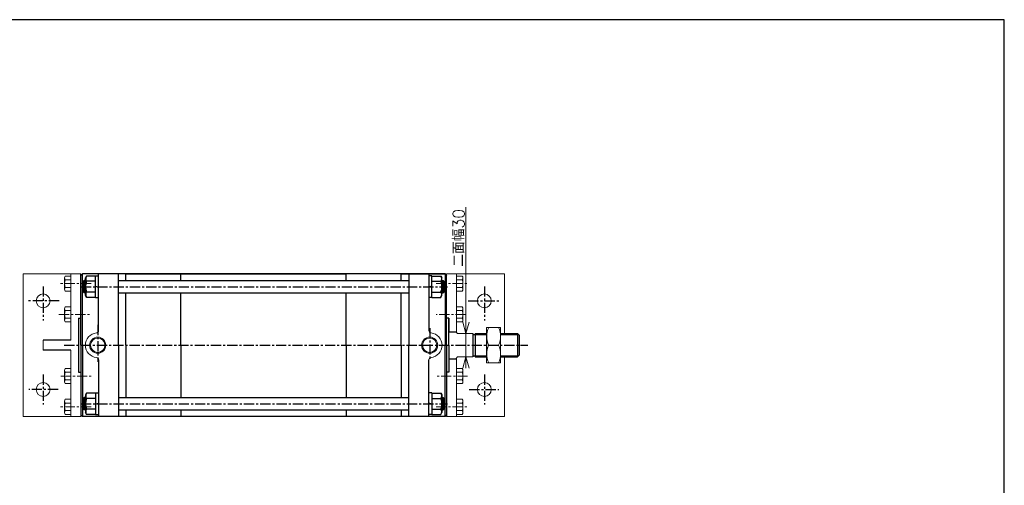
# Model space of a CAD drawing. Header units: millimetres. Extents: x -985 to 985, y -705 to 705.
# Tile 3 of 3: x -324 to 955, y 100 to 705. Entities that reach past the tile are written whole.
import ezdxf
from ezdxf.enums import TextEntityAlignment as Align

# ---------------------------------------------------------------- set-up
doc = ezdxf.new("R2010")
doc.units = ezdxf.units.MM
doc.header["$LTSCALE"] = 0.416667
doc.linetypes.add('CENTER', pattern=[50.8, 31.75, -6.35, 6.35, -6.35])
doc.layers.add('ZUWAKU', color=7, linetype='Continuous')
doc.styles.add('dcStyle0', font='txt.shx', dxfattribs={"width": 0.8, "bigfont": 'bigfont'})

# ---------------------------------------------------------------- blocks, each defined once
blk = doc.blocks.new('DC_GROUP_Φ160_3')
at = {"color": 4, "linetype": 'Continuous', "lineweight": 18}
for p, q in [((255.6, 297.4), (251.6, 312.4)), ((259.7, 312.4), (255.6, 297.4)), ((255.6, 297.4), (255.6, 312.4))]:
    blk.add_line(p, q, dxfattribs=at)
blk = doc.blocks.new('DC_GROUP_Φ160_4')
at = {"color": 4, "linetype": 'Continuous', "lineweight": 18}
for p, q in [((251.6, 252.4), (255.6, 267.4)), ((255.6, 267.4), (259.7, 252.4)), ((255.6, 267.4), (255.6, 252.4))]:
    blk.add_line(p, q, dxfattribs=at)
blk = doc.blocks.new('DC_GROUP_Φ160_18')
at = {"color": 4, "linetype": 'Continuous', "lineweight": 25}
for p, q in [((-237.2, 220.2), (-238.6, 217.9)), ((-238.6, 217.9), (-238.6, 194.9)), ((-225.6, 220.2), (-237.2, 220.2)), ((-225.6, 220.4), (-225.6, 192.4)), ((-225.6, 220.4), (-221.6, 220.4)), ((-225.6, 220.2), (-225.6, 192.5)), ((-225.6, 213.3), (-237.2, 213.3)), ((-225.6, 205.8), (-221.6, 206.9)), ((-237.2, 192.5), (-238.6, 194.9)), ((-225.6, 199.4), (-237.2, 199.4)), ((-225.6, 192.5), (-237.2, 192.5)), ((-225.6, 192.4), (-221.6, 192.4))]:
    blk.add_line(p, q, dxfattribs=at)
for centre, radius, start, end in [((-231.2, 216.7), 6.93, 150, 210), ((-220.2, 206.4), 18.3, 157.7807, 202.2193), ((-231.2, 196), 6.93, 150, 210)]:
    blk.add_arc(centre, radius, start, end, dxfattribs=at)
blk = doc.blocks.new('DC_GROUP_Φ160_19')
at = {"color": 4, "linetype": 'Continuous', "lineweight": 25}
for p, q in [((211.6, 220.4), (207.6, 220.4)), ((211.6, 220.4), (211.6, 192.4)), ((211.6, 220.2), (211.6, 192.5)), ((211.6, 220.2), (223.3, 220.2)), ((223.3, 220.2), (224.6, 217.9)), ((224.6, 217.9), (224.6, 194.9)), ((211.6, 205.8), (207.6, 206.9)), ((211.6, 213.3), (223.3, 213.3)), ((211.6, 192.4), (207.6, 192.4)), ((211.6, 199.4), (223.3, 199.4)), ((211.6, 192.5), (223.3, 192.5)), ((223.3, 192.5), (224.6, 194.9))]:
    blk.add_line(p, q, dxfattribs=at)
for centre, radius, start, end in [((217.3, 216.7), 6.93, 330, 30), ((206.3, 206.4), 18.3, 337.7807, 22.2193), ((217.3, 196), 6.93, 330, 30)]:
    blk.add_arc(centre, radius, start, end, dxfattribs=at)
blk = doc.blocks.new('DC_GROUP_Φ160_20')
at = {"color": 4, "linetype": 'Continuous', "lineweight": 25}
for p, q in [((-237.2, 372.2), (-238.6, 369.9)), ((-225.6, 372.2), (-237.2, 372.2)), ((-225.6, 344.4), (-225.6, 372.4)), ((-225.6, 372.4), (-221.6, 372.4)), ((-225.6, 344.5), (-225.6, 372.2)), ((-238.6, 346.9), (-238.6, 369.9)), ((-225.6, 365.3), (-237.2, 365.3)), ((-225.6, 358.9), (-221.6, 357.8)), ((-237.2, 344.5), (-238.6, 346.9)), ((-225.6, 351.4), (-237.2, 351.4)), ((-225.6, 344.5), (-237.2, 344.5)), ((-225.6, 344.4), (-221.6, 344.4))]:
    blk.add_line(p, q, dxfattribs=at)
for centre, radius, start, end in [((-231.2, 368.7), 6.93, 150, 210), ((-220.2, 358.4), 18.3, 157.7807, 202.2193), ((-231.2, 348), 6.93, 150, 210)]:
    blk.add_arc(centre, radius, start, end, dxfattribs=at)
blk = doc.blocks.new('DC_GROUP_Φ160_21')
at = {"color": 4, "linetype": 'Continuous', "lineweight": 25}
for p, q in [((211.6, 372.4), (207.6, 372.4)), ((211.6, 344.4), (211.6, 372.4)), ((211.6, 344.5), (211.6, 372.2)), ((211.6, 372.2), (223.3, 372.2)), ((223.3, 372.2), (224.6, 369.9)), ((211.6, 358.9), (207.6, 357.8)), ((211.6, 365.3), (223.3, 365.3)), ((224.6, 346.9), (224.6, 369.9)), ((211.6, 351.4), (223.3, 351.4)), ((223.3, 344.5), (224.6, 346.9)), ((211.6, 344.4), (207.6, 344.4)), ((211.6, 344.5), (223.3, 344.5))]:
    blk.add_line(p, q, dxfattribs=at)
for centre, radius, start, end in [((217.3, 368.7), 6.93, 330, 30), ((206.3, 358.4), 18.3, 337.7807, 22.2193), ((217.3, 348), 6.93, 330, 30)]:
    blk.add_arc(centre, radius, start, end, dxfattribs=at)
blk = doc.blocks.new('DC_GROUP_Φ160_22')
at = {"color": 4, "linetype": 'Continuous', "lineweight": 13}
for p, q in [((300.6, 305.4), (282.6, 305.4)), ((282.6, 305.4), (282.6, 259.4)), ((300.6, 259.4), (300.6, 305.4)), ((285.3, 282.4), (298, 282.4)), ((282.6, 259.4), (300.6, 259.4))]:
    blk.add_line(p, q, dxfattribs=at)
for centre, start, end in [((309, 293.9), 154.1759, 205.8241), ((274.3, 293.9), 334.1759, 25.8241), ((309, 270.9), 154.1759, 205.8241), ((274.3, 270.9), 334.1759, 25.8241)]:
    blk.add_arc(centre, 26.4, start, end, dxfattribs=at)
blk = doc.blocks.new('DC_GROUP_Φ160_41')
at = {"color": 4, "linetype": 'Continuous', "lineweight": 13}
for p, q in [((-265.6, 249.7), (-265.6, 235)), ((-257.6, 252.2), (-264.7, 252.2)), ((-257.6, 247.3), (-264.7, 247.3)), ((-257.6, 252.2), (-257.6, 232.5)), ((-257.6, 237.4), (-264.7, 237.4)), ((-257.6, 232.5), (-264.7, 232.5))]:
    blk.add_line(p, q, dxfattribs=at)
for centre, radius, start, end in [((-261.8, 249.7), 3.78, 139.5701, 220.4299), ((-251.8, 242.4), 13.8, 159.1359, 200.8641), ((-261.8, 235), 3.78, 139.5701, 220.4299)]:
    blk.add_arc(centre, radius, start, end, dxfattribs=at)
blk = doc.blocks.new('DC_GROUP_Φ160_42')
at = {"color": 4, "linetype": 'Continuous', "lineweight": 13}
for p, q in [((-265.6, 209.7), (-265.6, 195)), ((-257.6, 212.2), (-264.7, 212.2)), ((-257.6, 207.3), (-264.7, 207.3)), ((-257.6, 212.2), (-257.6, 192.5)), ((-257.6, 197.4), (-264.7, 197.4)), ((-257.6, 192.5), (-264.7, 192.5))]:
    blk.add_line(p, q, dxfattribs=at)
for centre, radius, start, end in [((-261.8, 209.7), 3.78, 139.5701, 220.4299), ((-251.8, 202.4), 13.8, 159.1359, 200.8641), ((-261.8, 195), 3.78, 139.5701, 220.4299)]:
    blk.add_arc(centre, radius, start, end, dxfattribs=at)
blk = doc.blocks.new('DC_GROUP_Φ160_43')
at = {"color": 4, "linetype": 'Continuous', "lineweight": 13}
for p, q in [((-265.6, 329.7), (-265.6, 315)), ((-257.6, 332.2), (-264.7, 332.2)), ((-257.6, 327.3), (-264.7, 327.3)), ((-257.6, 332.2), (-257.6, 312.5)), ((-257.6, 317.4), (-264.7, 317.4)), ((-257.6, 312.5), (-264.7, 312.5))]:
    blk.add_line(p, q, dxfattribs=at)
for centre, radius, start, end in [((-261.8, 329.7), 3.78, 139.5701, 220.4299), ((-251.8, 322.4), 13.8, 159.1359, 200.8641), ((-261.8, 315), 3.78, 139.5701, 220.4299)]:
    blk.add_arc(centre, radius, start, end, dxfattribs=at)
blk = doc.blocks.new('DC_GROUP_Φ160_44')
at = {"color": 4, "linetype": 'Continuous', "lineweight": 13}
for p, q in [((-257.6, 372.2), (-264.7, 372.2)), ((-257.6, 372.2), (-257.6, 352.5)), ((-265.6, 369.7), (-265.6, 355)), ((-257.6, 367.3), (-264.7, 367.3)), ((-257.6, 357.4), (-264.7, 357.4)), ((-257.6, 352.5), (-264.7, 352.5))]:
    blk.add_line(p, q, dxfattribs=at)
for centre, radius, start, end in [((-261.8, 369.7), 3.78, 139.5701, 220.4299), ((-251.8, 362.4), 13.8, 159.1359, 200.8641), ((-261.8, 355), 3.78, 139.5701, 220.4299)]:
    blk.add_arc(centre, radius, start, end, dxfattribs=at)
blk = doc.blocks.new('DC_GROUP_Φ160_45')
at = {"color": 4, "linetype": 'Continuous', "lineweight": 13}
for p, q in [((243.6, 232.5), (243.6, 252.2)), ((243.6, 252.2), (250.7, 252.2)), ((243.6, 247.3), (250.7, 247.3)), ((251.6, 235), (251.6, 249.7)), ((243.6, 237.4), (250.7, 237.4)), ((243.6, 232.5), (250.7, 232.5))]:
    blk.add_line(p, q, dxfattribs=at)
for centre, radius, start, end in [((247.9, 249.7), 3.78, 319.5701, 40.4299), ((237.9, 242.4), 13.8, 339.1359, 20.8641), ((247.9, 235), 3.78, 319.5701, 40.4299)]:
    blk.add_arc(centre, radius, start, end, dxfattribs=at)
blk = doc.blocks.new('DC_GROUP_Φ160_46')
at = {"color": 4, "linetype": 'Continuous', "lineweight": 13}
for p, q in [((243.6, 192.5), (243.6, 212.2)), ((243.6, 212.2), (250.7, 212.2)), ((243.6, 207.3), (250.7, 207.3)), ((251.6, 195), (251.6, 209.7)), ((243.6, 197.4), (250.7, 197.4)), ((243.6, 192.5), (250.7, 192.5))]:
    blk.add_line(p, q, dxfattribs=at)
for centre, radius, start, end in [((247.9, 209.7), 3.78, 319.5701, 40.4299), ((237.9, 202.4), 13.8, 339.1359, 20.8641), ((247.9, 195), 3.78, 319.5701, 40.4299)]:
    blk.add_arc(centre, radius, start, end, dxfattribs=at)
blk = doc.blocks.new('DC_GROUP_Φ160_47')
at = {"color": 4, "linetype": 'Continuous', "lineweight": 13}
for p, q in [((243.6, 312.5), (243.6, 332.2)), ((243.6, 332.2), (250.7, 332.2)), ((243.6, 327.3), (250.7, 327.3)), ((251.6, 315), (251.6, 329.7)), ((243.6, 317.4), (250.7, 317.4)), ((243.6, 312.5), (250.7, 312.5))]:
    blk.add_line(p, q, dxfattribs=at)
for centre, radius, start, end in [((247.9, 329.7), 3.78, 319.5701, 40.4299), ((237.9, 322.4), 13.8, 339.1359, 20.8641), ((247.9, 315), 3.78, 319.5701, 40.4299)]:
    blk.add_arc(centre, radius, start, end, dxfattribs=at)
blk = doc.blocks.new('DC_GROUP_Φ160_48')
at = {"color": 4, "linetype": 'Continuous', "lineweight": 13}
for p, q in [((243.6, 352.5), (243.6, 372.2)), ((243.6, 372.2), (250.7, 372.2)), ((243.6, 367.3), (250.7, 367.3)), ((251.6, 355), (251.6, 369.7)), ((243.6, 357.4), (250.7, 357.4)), ((243.6, 352.5), (250.7, 352.5))]:
    blk.add_line(p, q, dxfattribs=at)
for centre, radius, start, end in [((247.9, 369.7), 3.78, 319.5701, 40.4299), ((237.9, 362.4), 13.8, 339.1359, 20.8641), ((247.9, 355), 3.78, 319.5701, 40.4299)]:
    blk.add_arc(centre, radius, start, end, dxfattribs=at)

msp = doc.modelspace()

# ---------------------------------------------------------------- linework, layer by layer
at = {"color": 4, "linetype": 'Continuous', "lineweight": 13}
for p, q in [((255.633, 461.757), (255.633, 297.354)), ((-319.562, 374.854), (-319.562, 189.854)), ((-244.562, 374.854), (-319.562, 374.854)), ((-257.562, 374.854), (-257.562, 288.854)), ((230.638, 374.854), (305.638, 374.854)), ((243.638, 374.854), (243.638, 298.515)), ((305.638, 374.854), (305.638, 297.354)), ((244.638, 297.354), (242.499, 299.854)), ((244.638, 297.354), (264.638, 297.354)), ((255.633, 267.354), (255.633, 297.354)), ((-293.562, 288.854), (-293.562, 275.854)), ((-257.562, 275.854), (-257.562, 189.854)), ((242.499, 264.854), (244.638, 267.354)), ((243.638, 266.096), (243.638, 189.854)), ((244.638, 267.354), (264.638, 267.354)), ((255.633, 257.354), (255.633, 267.354)), ((305.638, 267.354), (305.638, 189.854)), ((-244.562, 189.854), (-319.562, 189.854)), ((230.638, 189.854), (305.638, 189.854))]:
    msp.add_line(p, q, dxfattribs=at)
at = {"color": 4, "linetype": 'Continuous', "lineweight": 25}
for p, q in [((-244.562, 372.854), (-242.562, 374.854)), ((-244.562, 372.854), (-242.562, 374.854)), ((-242.562, 374.854), (-244.562, 372.854)), ((-244.562, 282.354), (-244.562, 374.854)), ((-244.562, 317.354), (-244.562, 372.854)), ((-244.562, 282.354), (-244.562, 372.854)), ((-185.862, 374.854), (-242.562, 374.854)), ((228.638, 374.854), (-242.562, 374.854)), ((-242.562, 282.354), (-242.562, 374.854)), ((-221.562, 301.248), (-221.562, 374.854)), ((-195.562, 282.354), (-195.562, 374.854)), ((-185.862, 374.854), (-114.462, 374.854)), ((-185.862, 367.505), (-185.862, 374.854)), ((-185.862, 366.354), (-185.862, 374.854)), ((-114.462, 374.854), (100.138, 374.854)), ((-114.462, 366.354), (-114.462, 374.854)), ((171.538, 374.854), (100.138, 374.854)), ((100.138, 366.354), (100.138, 374.854)), ((171.538, 374.854), (228.638, 374.854)), ((171.538, 366.354), (171.538, 374.854)), ((181.638, 374.854), (181.638, 282.354)), ((207.638, 374.854), (207.638, 301.248)), ((228.638, 374.854), (230.638, 372.854)), ((230.638, 372.854), (228.638, 374.854)), ((228.638, 374.854), (228.638, 282.354)), ((230.638, 282.354), (230.638, 374.854)), ((230.638, 317.354), (230.638, 372.854)), ((230.638, 282.354), (230.638, 372.854)), ((-241.562, 364.854), (-240.062, 366.354)), ((-241.562, 351.854), (-241.562, 364.854)), ((-241.062, 365.354), (-238.562, 365.354)), ((-238.562, 366.354), (-240.062, 366.354)), ((-240.062, 350.354), (-240.062, 366.354)), ((-195.562, 366.354), (181.638, 366.354)), ((224.638, 366.354), (226.138, 366.354)), ((227.138, 365.354), (224.638, 365.354)), ((227.638, 364.854), (226.138, 366.354)), ((226.138, 350.354), (226.138, 366.354)), ((227.638, 351.854), (227.638, 364.854)), ((-241.562, 351.854), (-240.062, 350.354)), ((-241.062, 351.354), (-238.562, 351.354)), ((-238.562, 350.354), (-240.062, 350.354)), ((-195.562, 350.354), (181.638, 350.354)), ((-185.862, 282.354), (-185.862, 350.354)), ((-114.462, 282.354), (-114.462, 350.354)), ((100.138, 282.354), (100.138, 350.354)), ((171.538, 282.354), (171.538, 350.354)), ((227.138, 351.354), (224.638, 351.354)), ((224.638, 350.354), (226.138, 350.354)), ((227.638, 351.854), (226.138, 350.354)), ((-247.562, 317.354), (-244.562, 317.354)), ((-247.562, 317.354), (-247.562, 247.354)), ((-247.562, 317.354), (-244.562, 317.354)), ((233.638, 317.354), (230.638, 317.354)), ((233.638, 317.354), (230.638, 317.354)), ((233.638, 317.354), (233.638, 299.854)), ((233.638, 282.354), (233.638, 317.354)), ((233.638, 299.854), (242.499, 299.854)), ((264.638, 297.354), (264.638, 267.354)), ((264.638, 296.354), (267.563, 296.354)), ((267.563, 297.354), (282.649, 297.354)), ((267.563, 296.354), (282.649, 296.354)), ((267.638, 297.354), (267.638, 267.354)), ((300.649, 297.354), (322.638, 297.354)), ((300.649, 296.354), (323.638, 296.354)), ((324.638, 295.354), (322.638, 297.354)), ((322.638, 297.354), (322.638, 267.354)), ((324.638, 295.354), (324.638, 269.354)), ((-257.562, 288.854), (-293.562, 288.854)), ((-244.562, 282.354), (-244.562, 191.854)), ((-244.562, 282.354), (-244.562, 189.854)), ((-242.562, 282.354), (-242.562, 189.854)), ((-195.562, 282.354), (-195.562, 189.854)), ((-185.862, 282.354), (-185.862, 214.354)), ((-114.462, 282.354), (-114.462, 214.354)), ((100.138, 282.354), (100.138, 214.354)), ((171.538, 282.354), (171.538, 214.354)), ((181.638, 189.854), (181.638, 282.354)), ((228.638, 189.854), (228.638, 282.354)), ((230.638, 282.354), (230.638, 191.854)), ((230.638, 282.354), (230.638, 189.854)), ((233.638, 282.354), (233.638, 247.354)), ((-257.562, 275.854), (-293.562, 275.854)), ((324.638, 269.354), (322.638, 267.354)), ((-221.562, 263.459), (-221.562, 189.854)), ((207.638, 189.854), (207.638, 263.459)), ((233.638, 264.854), (242.499, 264.854)), ((264.638, 268.354), (267.638, 268.354)), ((267.638, 268.354), (282.649, 268.354)), ((267.638, 267.354), (282.649, 267.354)), ((300.649, 268.354), (323.638, 268.354)), ((300.649, 267.354), (322.638, 267.354)), ((-247.562, 247.354), (-244.562, 247.354)), ((233.638, 247.354), (230.638, 247.354)), ((-241.562, 212.854), (-240.062, 214.354)), ((-241.562, 212.854), (-241.562, 199.854)), ((-241.062, 213.354), (-238.562, 213.354)), ((-238.562, 214.354), (-240.062, 214.354)), ((-240.062, 214.354), (-240.062, 198.354)), ((-195.562, 214.354), (181.638, 214.354)), ((224.638, 214.354), (226.138, 214.354)), ((227.138, 213.354), (224.638, 213.354)), ((227.638, 212.854), (226.138, 214.354)), ((226.138, 214.354), (226.138, 198.354)), ((227.638, 212.854), (227.638, 199.854)), ((-242.562, 189.854), (-244.562, 191.854)), ((-241.562, 199.854), (-240.062, 198.354)), ((-241.062, 199.354), (-238.562, 199.354)), ((-238.562, 198.354), (-240.062, 198.354)), ((-195.562, 198.354), (181.638, 198.354)), ((-185.862, 198.354), (-185.862, 189.854)), ((-185.862, 197.202), (-185.862, 189.854)), ((-114.462, 198.354), (-114.462, 189.854)), ((100.138, 198.354), (100.138, 189.854)), ((171.538, 198.354), (171.538, 189.854)), ((227.138, 199.354), (224.638, 199.354)), ((224.638, 198.354), (226.138, 198.354)), ((227.638, 199.854), (226.138, 198.354)), ((230.638, 191.854), (228.638, 189.854)), ((228.638, 189.854), (-242.562, 189.854))]:
    msp.add_line(p, q, dxfattribs=at)
at = {"color": 4, "linetype": 'CENTER', "lineweight": 25}
for p, q in [((-293.562, 358.679), (-293.562, 314.608)), ((-244.264, 358.354), (231.811, 358.354)), ((279.638, 358.679), (279.638, 314.608)), ((-272.672, 339.854), (-312.91, 339.854)), ((258.748, 339.854), (298.987, 339.854)), ((-222.562, 308.733), (-222.562, 260.862)), ((208.638, 304.556), (208.638, 264.075)), ((-265.999, 282.354), (335.928, 282.354)), ((-293.562, 244.35), (-293.562, 205.389)), ((279.638, 244.35), (279.638, 205.389)), ((-273.949, 224.854), (-312.272, 224.854)), ((260.025, 224.854), (298.348, 224.854)), ((-244.264, 206.354), (231.811, 206.354))]:
    msp.add_line(p, q, dxfattribs=at)
at = {"color": 4, "linetype": 'CENTER', "lineweight": 13}
for p, q in [((-231.072, 362.354), (-271.098, 362.354)), ((217.148, 362.354), (257.412, 362.354)), ((-272.988, 322.354), (-231.072, 322.354)), ((255.522, 322.354), (217.148, 322.354)), ((282.649, 296.354), (282.649, 267.354)), ((-270.625, 242.354), (-231.072, 242.354)), ((257.885, 242.354), (217.148, 242.354)), ((-231.072, 202.354), (-271.098, 202.354)), ((217.148, 202.354), (257.885, 202.354))]:
    msp.add_line(p, q, dxfattribs=at)
at = {"color": 4, "linetype": 'Continuous', "lineweight": 13}
for centre, radius in [((-293.562, 339.854), 9), ((279.638, 339.854), 9), ((-222.562, 282.354), 10.495), ((-222.562, 282.354), 9.295), ((208.638, 282.354), 10.495), ((208.638, 282.354), 9.295), ((-293.562, 224.854), 9), ((279.638, 224.854), 9)]:
    msp.add_circle(centre, radius, dxfattribs=at)
for centre, radius, start, end in [((-222.562, 282.354), 16, 96.042328, 263.957672), ((-224.562, 301.248), 3, 276.042328, 0), ((210.638, 301.248), 3, 180, 263.957672), ((208.638, 282.354), 16, 276.042328, 83.957672), ((-224.562, 263.459), 3, 0, 83.957672), ((210.638, 263.459), 3, 96.042328, 180)]:
    msp.add_arc(centre, radius, start, end, dxfattribs=at)
at = {"layer": 'ZUWAKU', "color": 5, "linetype": 'Continuous', "lineweight": 25}
for p, q in [((955, 705), (-985, 705)), ((955, -705), (955, 705))]:
    msp.add_line(p, q, dxfattribs=at)

# ---------------------------------------------------------------- block references
at = {"linetype": 'Continuous'}
for name in ['DC_GROUP_Φ160_44', 'DC_GROUP_Φ160_20', 'DC_GROUP_Φ160_21', 'DC_GROUP_Φ160_48', 'DC_GROUP_Φ160_43', 'DC_GROUP_Φ160_47', 'DC_GROUP_Φ160_3', 'DC_GROUP_Φ160_22', 'DC_GROUP_Φ160_4', 'DC_GROUP_Φ160_41', 'DC_GROUP_Φ160_45', 'DC_GROUP_Φ160_18', 'DC_GROUP_Φ160_19', 'DC_GROUP_Φ160_42', 'DC_GROUP_Φ160_46']:
    msp.add_blockref(name, (0, 0), dxfattribs=at)

# ---------------------------------------------------------------- texts
at = {"color": 4, "style": 'dcStyle0', "width": 0.892857}
msp.add_text('二面幅30', height=15, rotation=90, dxfattribs=at).set_placement((253.633, 384.387), (253.633, 459.387), align=Align.FIT)

doc.saveas('drawing.dxf')
